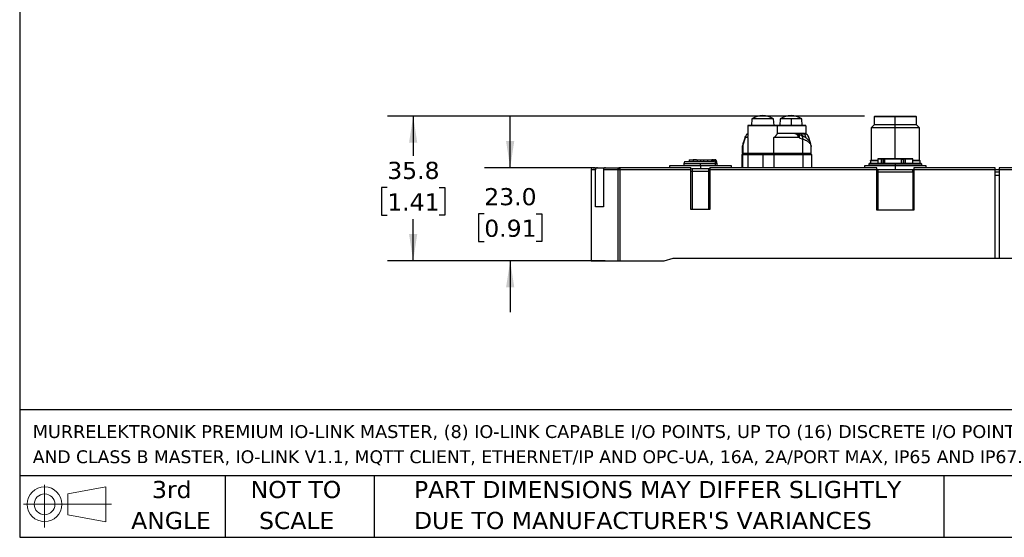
# Model space of a CAD drawing. Header units: millimetres. Extents: x 13 to 546, y 13 to 419.
# Tile 1 of 35: x 13 to 256, y 13 to 141. Entities that reach past the tile are written whole.
import ezdxf

# ---------------------------------------------------------------- set-up
doc = ezdxf.new("R2010")
doc.units = ezdxf.units.MM
doc.header["$LTSCALE"] = 2
doc.linetypes.add('SLD-Solid', pattern=[0])
doc.layers.add('DIMENSIONS', color=140, linetype='SLD-Solid', lineweight=25)
doc.layers.add('TEXT', color=140, linetype='SLD-Solid', lineweight=25)
doc.styles.add('SLDTEXTSTYLE0', font='VERDANA.TTF')
doc.dimstyles.new('SLDDIMSTYLE0', dxfattribs={"dimtxt": 4.316016, "dimasz": 6.604, "dimexe": 0, "dimexo": 0.0625, "dimgap": 1.079004, "dimtad": 0, "dimtih": 1, "dimtoh": 1, "dimrnd": 1e-09, "dimzin": 4, "dimdsep": 46, "dimtxsty": 'SLDTEXTSTYLE0', "dimsah": 1, "dimcen": 0.09, "dimadec": 0, "dimazin": 1, "dimtfac": 1, "dimtmove": 0, "dimatfit": 0, "dimfxl": 0, "dimfrac": 2, "dimtolj": 1, "dimtzin": 12, "dimarcsym": 0})
doc.dimstyles.new('SLDDIMSTYLE1', dxfattribs={"dimtxt": 4.316016, "dimasz": 6.604, "dimexe": 0, "dimexo": 0.0625, "dimgap": 1.079004, "dimtad": 0, "dimtih": 1, "dimtoh": 1, "dimrnd": 1e-09, "dimzin": 12, "dimdsep": 46, "dimtxsty": 'SLDTEXTSTYLE0', "dimsah": 1, "dimcen": 0.09, "dimadec": 0, "dimazin": 3, "dimtfac": 1, "dimtofl": 0, "dimtmove": 0, "dimatfit": 3, "dimfxl": 0, "dimfrac": 2, "dimtolj": 1, "dimtzin": 12, "dimarcsym": 0})

# ---------------------------------------------------------------- blocks, each defined once
blk = doc.blocks.new('Block11')
at = {"color": 7, "linetype": 'SLD-Solid', "lineweight": 18}
for p, q in [((5.18, 10.62), (5.18, 0)), ((10.96, 8.33), (20.35, 10.06)), ((20.35, 10.06), (20.35, 1.46)), ((10.96, 3.19), (10.96, 8.33)), ((0, 5.76), (21.75, 5.76)), ((10.96, 3.19), (20.35, 1.46))]:
    blk.add_line(p, q, dxfattribs=at)
for radius in [4.3, 2.57]:
    blk.add_circle((5.18, 5.76), radius, dxfattribs=at)
blk = doc.blocks.new('Block12')
at = {"color": 7, "linetype": 'Continuous'}
blk.add_blockref('Block11', (0, 0), dxfattribs=at)
blk = doc.blocks.new('SW_NOTE_0')
at = {"layer": 'TEXT', "color": 0, "char_height": 3.175, "attachment_point": 1, "style": 'SLDTEXTSTYLE0'}
for s, insert in [('MURRELEKTRONIK PREMIUM IO-LINK MASTER, (8) IO-LINK CAPABLE I/O POINTS, UP TO (16) DISCRETE I/O POINTS, CLASS A MASTER ', (0, 4.03)), ('AND CLASS B MASTER, IO-LINK V1.1, MQTT CLIENT, ETHERNET/IP AND OPC-UA, 16A, 2A/PORT MAX, IP65 AND IP67.', (0, -2.2))]:
    blk.add_mtext(s, dxfattribs=dict(at, insert=insert))
blk = doc.blocks.new('SW_NOTE_0_3')
at = {"layer": 'TEXT', "color": 0, "char_height": 4.2333, "attachment_point": 1, "style": 'SLDTEXTSTYLE0'}
for s, insert in [('PART DIMENSIONS MAY DIFFER SLIGHTLY ', (0, 5.38)), ("DUE TO MANUFACTURER'S VARIANCES", (0, -2.27))]:
    blk.add_mtext(s, dxfattribs=dict(at, insert=insert))
blk = doc.blocks.new('SW_NOTE_0_4')
at = {"layer": 'TEXT', "color": 0, "char_height": 4.233, "attachment_point": 2, "style": 'SLDTEXTSTYLE0'}
for s, insert in [('NOT TO', (10.52, 5.38)), ('SCALE', (10.71, -2.27))]:
    blk.add_mtext(s, dxfattribs=dict(at, insert=insert))
blk = doc.blocks.new('SW_NOTE_0_5')
at = {"layer": 'TEXT', "color": 0, "char_height": 4.233, "attachment_point": 2, "style": 'SLDTEXTSTYLE0'}
for s, insert in [('3rd', (4.63, 5.38)), ('ANGLE', (4.44, -2.27))]:
    blk.add_mtext(s, dxfattribs=dict(at, insert=insert))
blk = doc.blocks.new('_D')
at = {"layer": 'DIMENSIONS'}
for p, q in [((134.04, 104.15), (134.04, 116.85)), ((155.07, 104.15), (127.69, 104.15)), ((127.63, 92.78), (126.18, 92.78)), ((126.18, 92.78), (126.18, 85.92)), ((140.45, 92.78), (141.9, 92.78)), ((141.9, 92.78), (141.9, 85.92)), ((126.18, 85.92), (127.63, 85.92)), ((141.9, 85.92), (140.45, 85.92)), ((157.55, 81.15), (127.69, 81.15)), ((134.04, 81.15), (134.04, 68.45))]:
    blk.add_line(p, q, dxfattribs=at)
for points in [[(134.04, 104.15), (135.05, 110.76), (133.02, 110.76)], [(134.04, 81.15), (133.02, 74.55), (135.05, 74.55)]]:
    blk.add_solid(points, dxfattribs=at)
at = {"layer": 'DIMENSIONS', "char_height": 4.233, "attachment_point": 1, "style": 'SLDTEXTSTYLE0'}
for s, insert in [('23.0', (127.63, 99.12)), ('0.91', (127.63, 91.3))]:
    blk.add_mtext(s, dxfattribs=dict(at, insert=insert))
blk = doc.blocks.new('_D_1')
at = {"layer": 'DIMENSIONS'}
for p, q in [((221.72, 116.95), (103.69, 116.95)), ((110.04, 116.95), (110.04, 107.11)), ((103.63, 99.28), (102.18, 99.28)), ((102.18, 99.28), (102.18, 92.42)), ((116.45, 99.28), (117.9, 99.28)), ((117.9, 99.28), (117.9, 92.42)), ((102.18, 92.42), (103.63, 92.42)), ((110.04, 81.15), (110.04, 91.45)), ((117.9, 92.42), (116.45, 92.42)), ((157.55, 81.15), (103.69, 81.15))]:
    blk.add_line(p, q, dxfattribs=at)
for points in [[(110.04, 116.95), (109.02, 110.35), (111.05, 110.35)], [(110.04, 81.15), (111.05, 87.76), (109.02, 87.76)]]:
    blk.add_solid(points, dxfattribs=at)
at = {"layer": 'DIMENSIONS', "char_height": 4.233, "attachment_point": 1, "style": 'SLDTEXTSTYLE0'}
for s, insert in [('35.8', (103.63, 105.62)), ('1.41', (103.63, 97.8))]:
    blk.add_mtext(s, dxfattribs=dict(at, insert=insert))

msp = doc.modelspace()

# ---------------------------------------------------------------- linework, layer by layer
for p, q in [((224.058, 116.751), (224.258, 116.951)), ((234.358, 116.951), (234.558, 116.751)), ((192.839, 114.551), (192.839, 111.88)), ((196.508, 114.551), (192.839, 114.551)), ((193.852, 116.287), (193.708, 114.651)), ((199.165, 116.287), (193.852, 116.287)), ((196.508, 114.551), (196.508, 114.651)), ((200.178, 114.551), (196.508, 114.551)), ((199.308, 114.651), (199.165, 116.287)), ((203.508, 114.551), (200.152, 114.551)), ((200.178, 112.647), (200.178, 114.551)), ((200.852, 116.287), (200.708, 114.649)), ((203.508, 116.287), (200.852, 116.287)), ((203.508, 116.287), (203.508, 114.651)), ((206.165, 116.287), (203.508, 116.287)), ((203.508, 114.651), (203.508, 114.551)), ((207.178, 114.551), (203.508, 114.551)), ((206.309, 114.649), (206.165, 116.287)), ((207.178, 114.551), (207.178, 112.572)), ((224.058, 114.751), (223.308, 114.001)), ((224.058, 116.751), (224.058, 114.751)), ((229.308, 116.751), (224.058, 116.751)), ((229.308, 114.751), (224.058, 114.751)), ((229.308, 114.751), (229.308, 116.751)), ((234.558, 116.751), (229.308, 116.751)), ((229.308, 114.001), (229.308, 114.751)), ((234.558, 114.751), (229.308, 114.751)), ((234.558, 114.751), (234.558, 116.751)), ((235.308, 114.001), (234.558, 114.751)), ((204.484, 112.651), (200.176, 112.651)), ((205.155, 112.518), (204.561, 112.644)), ((206.025, 112.16), (205.167, 112.515)), ((206, 112.651), (205.983, 112.651)), ((205.983, 112.651), (205.983, 112.177)), ((206.805, 112.651), (206, 112.651)), ((206.082, 112.531), (206.847, 112.531)), ((206.245, 112.042), (206.082, 112.531)), ((206.805, 112.651), (207.001, 112.612)), ((206.847, 112.531), (207.173, 111.547)), ((223.308, 114.001), (223.308, 105.951)), ((229.308, 114.001), (223.308, 114.001)), ((235.308, 114.001), (229.308, 114.001)), ((229.308, 106.401), (229.308, 114.001)), ((235.308, 105.951), (235.308, 114.001)), ((191.508, 109.434), (191.547, 109.614)), ((191.616, 110.068), (191.528, 109.617)), ((192.177, 111.591), (191.57, 109.761)), ((191.57, 109.761), (191.57, 107.651)), ((192.221, 111.906), (191.614, 110.077)), ((192.863, 111.651), (192.219, 111.651)), ((192.863, 111.651), (192.863, 109.151)), ((199.28, 109.151), (199.28, 111.651)), ((205.235, 111.651), (199.28, 111.651)), ((205.536, 111.591), (206.393, 111.236)), ((206.393, 107.651), (206.393, 111.236)), ((208.403, 110.077), (207.796, 111.906)), ((208.47, 109.614), (208.508, 109.434)), ((191.408, 107.351), (191.708, 107.651)), ((191.408, 104.151), (191.408, 107.351)), ((191.477, 107.351), (191.408, 107.351)), ((191.774, 107.651), (191.477, 107.351)), ((192.838, 107.351), (191.477, 107.351)), ((191.477, 107.351), (191.477, 104.151)), ((191.508, 107.651), (191.508, 109.434)), ((192.868, 107.651), (191.57, 107.651)), ((193.135, 107.651), (192.838, 107.351)), ((196.508, 107.351), (192.838, 107.351)), ((192.838, 107.351), (192.838, 104.151)), ((192.868, 109.151), (192.868, 107.651)), ((196.508, 107.351), (196.508, 104.151)), ((199.279, 107.351), (196.508, 107.351)), ((199.055, 107.651), (199.279, 107.351)), ((199.249, 107.651), (199.249, 109.151)), ((206.393, 107.651), (199.249, 107.651)), ((199.279, 107.351), (199.279, 104.151)), ((206.449, 107.351), (199.279, 107.351)), ((206.225, 107.651), (206.449, 107.351)), ((206.449, 107.351), (206.449, 104.151)), ((208.608, 107.351), (206.449, 107.351)), ((208.308, 107.651), (208.608, 107.351)), ((208.508, 107.651), (208.508, 109.434)), ((208.608, 107.351), (208.608, 104.151)), ((177.143, 105.652), (177.008, 105.151)), ((177.008, 105.151), (177.008, 104.651)), ((181.108, 105.151), (177.008, 105.151)), ((177.144, 105.655), (177.143, 105.652)), ((178.341, 106.151), (178.341, 105.651)), ((179.341, 106.151), (179.341, 105.651)), ((180.341, 105.651), (180.341, 106.151)), ((181.108, 106.151), (181.108, 105.651)), ((184.788, 105.151), (181.108, 105.151)), ((181.108, 104.651), (181.108, 105.151)), ((181.876, 106.151), (181.876, 105.651)), ((182.876, 106.151), (182.876, 105.651)), ((183.863, 106.151), (183.863, 105.651)), ((183.889, 106.151), (183.889, 105.651)), ((184.295, 106.151), (183.889, 106.151)), ((184.896, 106.151), (184.584, 106.151)), ((184.584, 106.151), (184.584, 105.992)), ((184.788, 104.651), (184.788, 105.151)), ((185.16, 105.151), (184.896, 106.151)), ((185.208, 105.151), (185.075, 105.651)), ((185.16, 105.151), (185.16, 104.651)), ((185.208, 105.151), (185.16, 105.151)), ((185.208, 104.651), (185.208, 105.151)), ((222.96, 105.253), (222.758, 105.051)), ((222.758, 105.051), (222.758, 104.651)), ((229.308, 105.051), (222.758, 105.051)), ((223.158, 105.901), (223.208, 105.951)), ((223.158, 105.901), (223.158, 105.251)), ((224.977, 105.901), (223.158, 105.901)), ((224.979, 106.252), (224.973, 105.251)), ((225.902, 106.252), (224.979, 106.252)), ((225.902, 105.251), (225.902, 106.252)), ((226.656, 106.401), (226.095, 106.401)), ((226.201, 106.252), (226.201, 105.251)), ((226.201, 106.252), (226.568, 106.252)), ((226.568, 106.253), (226.56, 105.251)), ((226.644, 106.252), (226.636, 105.251)), ((230.813, 106.252), (226.644, 106.252)), ((229.308, 105.251), (229.308, 105.051)), ((235.858, 105.051), (229.308, 105.051)), ((229.308, 105.051), (229.308, 104.651)), ((230.82, 105.251), (230.813, 106.252)), ((231.591, 106.401), (230.875, 106.401)), ((230.951, 105.251), (230.944, 106.252)), ((230.944, 106.252), (231.458, 106.252)), ((231.456, 105.251), (231.458, 106.252)), ((231.748, 106.252), (231.745, 105.251)), ((233.415, 106.252), (231.748, 106.252)), ((233.666, 106.252), (233.415, 106.252)), ((233.672, 105.251), (233.666, 106.252)), ((235.458, 105.901), (233.668, 105.901)), ((235.408, 105.951), (235.458, 105.901)), ((235.458, 105.251), (235.458, 105.901)), ((235.858, 105.051), (235.657, 105.253)), ((235.858, 104.651), (235.858, 105.051)), ((154.038, 103.651), (154.038, 81.151)), ((155.107, 103.651), (154.038, 103.651)), ((155.107, 94.451), (155.107, 103.651)), ((155.614, 104.151), (157.605, 104.151)), ((160.673, 103.651), (157.084, 103.651)), ((157.084, 103.651), (157.084, 94.451)), ((157.605, 104.151), (161.129, 104.151)), ((160.673, 103.651), (160.673, 81.151)), ((161.129, 103.651), (160.673, 103.651)), ((161.129, 104.151), (161.129, 103.875)), ((178.758, 104.151), (161.129, 104.151)), ((161.129, 103.875), (161.129, 103.651)), ((161.129, 103.651), (161.129, 81.151)), ((178.758, 103.651), (161.129, 103.651)), ((173.458, 104.651), (173.458, 104.151)), ((181.108, 104.651), (173.458, 104.651)), ((178.758, 103.651), (178.758, 104.151)), ((178.758, 103.351), (178.758, 103.651)), ((178.758, 93.851), (178.758, 103.351)), ((178.758, 103.351), (179.058, 103.351)), ((179.058, 103.851), (179.058, 103.351)), ((183.158, 103.851), (179.058, 103.851)), ((179.058, 103.351), (179.058, 93.851)), ((179.058, 103.351), (183.158, 103.351)), ((181.108, 104.651), (181.108, 103.851)), ((188.758, 104.651), (181.108, 104.651)), ((183.158, 103.351), (183.158, 103.851)), ((183.158, 93.851), (183.158, 103.351)), ((183.158, 103.351), (183.458, 103.351)), ((183.458, 104.151), (183.458, 103.651)), ((224.708, 104.151), (183.458, 104.151)), ((183.458, 103.651), (183.458, 103.351)), ((224.708, 103.651), (183.458, 103.651)), ((183.458, 103.351), (183.458, 93.851)), ((188.758, 104.151), (188.758, 104.651)), ((221.658, 104.651), (221.658, 104.151)), ((229.308, 104.651), (221.658, 104.651)), ((224.708, 103.651), (224.708, 104.151)), ((224.708, 93.651), (224.708, 103.651)), ((224.708, 103.151), (225.008, 103.151)), ((225.008, 103.651), (225.008, 103.151)), ((233.608, 103.651), (225.008, 103.651)), ((225.008, 103.151), (225.008, 93.651)), ((225.008, 103.151), (233.608, 103.151)), ((229.308, 104.651), (229.308, 103.651)), ((236.958, 104.651), (229.308, 104.651)), ((233.608, 103.151), (233.608, 103.651)), ((233.608, 103.151), (233.608, 93.651)), ((233.908, 103.151), (233.608, 103.151)), ((254.008, 104.151), (233.908, 104.151)), ((233.908, 104.151), (233.908, 103.651)), ((233.908, 103.651), (233.908, 93.651)), ((254.008, 103.651), (233.908, 103.651)), ((236.958, 104.151), (236.958, 104.651)), ((254.008, 103.651), (254.008, 104.151)), ((254.008, 81.751), (254.008, 103.651)), ((255.008, 103.651), (254.008, 103.651)), ((254.008, 103.151), (255.008, 103.151)), ((254.008, 102.351), (255.008, 102.351)), ((265.408, 104.151), (255.008, 104.151)), ((255.008, 104.151), (255.008, 103.651)), ((255.008, 103.651), (255.008, 81.751)), ((265.408, 103.651), (255.008, 103.651)), ((157.084, 94.451), (155.107, 94.451)), ((183.458, 93.851), (178.758, 93.851)), ((233.908, 93.651), (224.708, 93.651)), ((154.038, 81.151), (160.673, 81.151)), ((160.673, 81.151), (161.129, 81.151)), ((161.129, 81.151), (172.108, 81.151)), ((172.108, 81.151), (174.348, 81.751)), ((174.348, 81.751), (254.008, 81.751)), ((254.008, 81.751), (255.008, 81.751)), ((255.008, 81.751), (265.408, 81.751))]:
    msp.add_line(p, q)
for centre, radius, start, end in [((196.508, 112.051), 5, 90, 122.09871), ((196.508, 112.051), 5, 57.90129, 90), ((203.508, 112.051), 5, 90, 122.09871), ((203.508, 112.051), 5, 57.90129, 90), ((192.939, 114.551), 0.1, 90, 180), ((200.078, 114.551), 0.1, 360, 90), ((207.078, 114.551), 0.1, 0, 90), ((225.129, 106.251), 0.15, 90.02389, 179.7), ((233.27, 106.256), 0.146, 358.63471, 88.25721), ((233.516, 106.251), 0.15, 0.3, 90), ((154.538, 103.651), 0.5, 90, 180), ((161.212, 103.652), 0.539, 155.59732, 180.08438), ((160.88, 103.502), 0.406, 87.8373, 113.13004), ((160.883, 102.96), 0.947, 74.97456, 89.27491), ((179.058, 104.151), 0.3, 180, 270), ((183.158, 104.151), 0.3, 270, 0)]:
    msp.add_arc(centre, radius, start, end)
for points, knots in [([(224.258, 116.951), (224.258, 116.951), (224.39, 116.951), (224.896, 116.951), (225.27, 116.951), (226.205, 116.951), (226.765, 116.951), (227.987, 116.951), (228.647, 116.951), (229.97, 116.951), (230.63, 116.951), (231.852, 116.951), (232.412, 116.951), (233.347, 116.951), (233.721, 116.951), (234.227, 116.951), (234.358, 116.951), (234.358, 116.951)], [0, 0, 0, 0, 0.125, 0.125, 0.25, 0.25, 0.375, 0.375, 0.5, 0.5, 0.625, 0.625, 0.75, 0.75, 0.875, 0.875, 1, 1, 1, 1]), ([(196.508, 114.651), (196.041, 114.651), (195.574, 114.651), (194.711, 114.651), (194.315, 114.651), (193.654, 114.651), (193.39, 114.651), (193.032, 114.651), (192.939, 114.651), (192.939, 114.651)], [0, 0, 0, 0, 0.25, 0.25, 0.5, 0.5, 0.75, 0.75, 1, 1, 1, 1]), ([(200.078, 114.651), (200.078, 114.651), (199.985, 114.651), (199.627, 114.651), (199.363, 114.651), (198.702, 114.651), (198.306, 114.651), (197.443, 114.651), (196.976, 114.651), (196.508, 114.651)], [0, 0, 0, 0, 0.25, 0.25, 0.5, 0.5, 0.75, 0.75, 1, 1, 1, 1]), ([(203.508, 114.651), (203.041, 114.651), (202.574, 114.651), (201.711, 114.651), (201.315, 114.651), (200.654, 114.651), (200.39, 114.651), (200.032, 114.651), (199.939, 114.651), (199.939, 114.651)], [0, 0, 0, 0, 0.25, 0.25, 0.5, 0.5, 0.75, 0.75, 1, 1, 1, 1]), ([(207.078, 114.651), (207.078, 114.651), (206.985, 114.651), (206.627, 114.651), (206.363, 114.651), (205.702, 114.651), (205.306, 114.651), (204.443, 114.651), (203.976, 114.651), (203.508, 114.651)], [0, 0, 0, 0, 0.25, 0.25, 0.5, 0.5, 0.75, 0.75, 1, 1, 1, 1]), ([(192.839, 112.577), (192.837, 112.576), (192.707, 112.551), (192.496, 112.366), (192.263, 112.047), (192.233, 111.783), (192.219, 111.651)], [0, 0, 0, 0, 0.0064187, 0.3376125, 0.6688062, 1, 1, 1, 1]), ([(192.839, 112.558), (192.76, 112.522), (192.584, 112.442), (192.365, 112.218), (192.275, 112.022), (192.229, 111.924)], [0, 0, 0, 0, 0.29084165, 0.64623344, 1, 1, 1, 1]), ([(199.28, 111.651), (199.281, 111.653), (199.283, 111.659), (199.289, 111.666), (199.299, 111.676), (199.313, 111.688), (199.332, 111.704), (199.359, 111.726), (199.407, 111.767), (199.507, 111.853), (199.654, 111.987), (199.808, 112.144), (199.936, 112.286), (200.032, 112.405), (200.102, 112.502), (200.147, 112.575), (200.173, 112.626), (200.176, 112.64), (200.178, 112.647)], [0, 0, 0, 0, 0.0021848, 0.0063917, 0.0127859, 0.0214079, 0.0322733, 0.0496038, 0.0712468, 0.1242067, 0.2487956, 0.3844349, 0.5046456, 0.6195282, 0.7261125, 0.824743, 0.9158549, 1, 1, 1, 1]), ([(205.902, 112.651), (205.867, 112.651), (205.794, 112.651), (205.612, 112.651), (205.383, 112.651), (205.115, 112.651), (204.822, 112.651), (204.514, 112.651), (204.31, 112.651), (204.208, 112.651)], [0, 0, 0, 0, 0.1303651, 0.2753042, 0.4202434, 0.5651825, 0.7101217, 0.8550608, 1, 1, 1, 1]), ([(204.484, 112.651), (204.681, 112.651), (204.876, 112.544), (205.154, 112.173), (205.235, 111.913), (205.235, 111.651)], [0, 0, 0, 0, 0.5, 0.5, 1, 1, 1, 1]), ([(205.154, 112.515), (205.192, 112.499), (205.281, 112.462), (205.393, 112.352), (205.486, 112.199), (205.543, 112.014), (205.564, 111.808), (205.545, 111.663), (205.536, 111.591)], [0, 0, 0, 0, 0.133197, 0.3065576, 0.4799182, 0.6532788, 0.8266394, 1, 1, 1, 1]), ([(208.489, 109.618), (208.454, 109.826), (208.379, 110.272), (207.941, 110.927), (207.202, 111.598), (206.42, 111.971), (206.012, 112.164)], [0, 0, 0, 0, 0.2090184, 0.4473539, 0.7122669, 1, 1, 1, 1]), ([(206.393, 111.236), (206.403, 111.308), (206.421, 111.453), (206.4, 111.659), (206.344, 111.844), (206.25, 111.996), (206.142, 112.105), (206.057, 112.14), (206.022, 112.155)], [0, 0, 0, 0, 0.1757274, 0.3514547, 0.5271821, 0.7029094, 0.8786368, 1, 1, 1, 1]), ([(207.792, 111.905), (207.787, 111.923), (207.766, 112.002), (207.691, 112.129), (207.569, 112.274), (207.415, 112.392), (207.239, 112.476), (207.047, 112.527), (206.913, 112.53), (206.847, 112.531)], [0, 0, 0, 0, 0.0481849, 0.2068208, 0.3654566, 0.5240925, 0.6827283, 0.8413642, 1, 1, 1, 1]), ([(207.788, 111.924), (207.749, 112.011), (207.671, 112.189), (207.483, 112.403), (207.256, 112.562), (207.085, 112.608), (206.999, 112.632)], [0, 0, 0, 0, 0.2441895, 0.4926743, 0.7450763, 1, 1, 1, 1]), ([(191.618, 110.075), (191.604, 110.034), (191.57, 109.933), (191.57, 109.825), (191.57, 109.761)], [0, 0, 0, 0, 0.4104658, 1, 1, 1, 1]), ([(192.177, 111.591), (192.178, 111.654), (192.178, 111.769), (192.215, 111.877), (192.231, 111.925)], [0, 0, 0, 0, 0.5538752, 1, 1, 1, 1]), ([(192.219, 111.651), (192.215, 111.651), (192.208, 111.649), (192.198, 111.637), (192.187, 111.619), (192.181, 111.6), (192.177, 111.591)], [0, 0, 0, 0, 0.2510297, 0.5001074, 0.749131, 1, 1, 1, 1]), ([(192.863, 111.651), (192.863, 111.653), (192.862, 111.659), (192.861, 111.667), (192.859, 111.678), (192.857, 111.692), (192.853, 111.713), (192.849, 111.738), (192.843, 111.786), (192.839, 111.833), (192.839, 111.87), (192.839, 111.88)], [0, 0, 0, 0, 0.0138061, 0.0418871, 0.0852051, 0.1439785, 0.2182897, 0.3583212, 0.4825199, 0.8683048, 1, 1, 1, 1]), ([(205.536, 111.591), (205.511, 111.6), (205.462, 111.619), (205.388, 111.637), (205.312, 111.649), (205.261, 111.651), (205.235, 111.651)], [0, 0, 0, 0, 0.24808263, 0.49669341, 0.74696304, 1, 1, 1, 1]), ([(208.508, 109.434), (208.508, 109.464), (208.506, 109.521), (208.493, 109.604), (208.475, 109.68), (208.452, 109.749), (208.427, 109.812), (208.401, 109.868), (208.336, 109.989), (208.209, 110.166), (207.991, 110.38), (207.758, 110.56), (207.521, 110.714), (207.264, 110.859), (206.988, 110.994), (206.701, 111.12), (206.494, 111.198), (206.393, 111.236)], [0, 0, 0, 0, 0.0458588, 0.0883217, 0.1273888, 0.1630599, 0.195335, 0.2242142, 0.2496973, 0.38326, 0.5026978, 0.5930296, 0.6803738, 0.7647361, 0.846123, 0.9245416, 1, 1, 1, 1]), ([(199.249, 107.651), (199.21, 107.651), (199.133, 107.651), (199.011, 107.651), (198.883, 107.651), (198.75, 107.651), (198.612, 107.651), (198.368, 107.651), (198.002, 107.651), (197.496, 107.651), (196.97, 107.651), (196.271, 107.651), (195.408, 107.651), (194.619, 107.651), (194.063, 107.651), (193.689, 107.651), (193.374, 107.651), (193.156, 107.651), (193.013, 107.651), (192.921, 107.651), (192.886, 107.651), (192.868, 107.651)], [0, 0, 0, 0, 0.0204811, 0.0408796, 0.0612401, 0.0816074, 0.1020263, 0.122541, 0.1863112, 0.2502035, 0.3139718, 0.377866, 0.5000159, 0.6221659, 0.685936, 0.7498284, 0.8135966, 0.8774908, 0.9183585, 0.9590751, 1, 1, 1, 1]), ([(208.508, 107.651), (208.507, 107.651), (208.505, 107.651), (208.488, 107.651), (208.462, 107.651), (208.424, 107.651), (208.35, 107.651), (208.213, 107.651), (207.973, 107.651), (207.668, 107.651), (207.342, 107.651), (207.019, 107.651), (206.721, 107.651), (206.503, 107.651), (206.393, 107.651)], [0, 0, 0, 0, 0.04963498, 0.09918842, 0.1487238, 0.19830469, 0.24799447, 0.3739163, 0.50001132, 0.6259321, 0.75202817, 0.83469563, 0.9172546, 1, 1, 1, 1]), ([(184.417, 105.651), (184.247, 105.651), (183.906, 105.651), (183.227, 105.651), (182.462, 105.651), (181.632, 105.651), (180.78, 105.651), (179.942, 105.651), (179.157, 105.651), (178.462, 105.651), (177.886, 105.651), (177.46, 105.651), (177.191, 105.651), (177.161, 105.651), (177.146, 105.651)], [0, 0, 0, 0, 0.08361279, 0.16722557, 0.25083836, 0.33445115, 0.41806393, 0.50167672, 0.58528951, 0.66890229, 0.75251508, 0.83612787, 0.91974065, 1, 1, 1, 1]), ([(178.341, 106.151), (178.341, 106.151), (178.448, 106.151), (178.819, 106.151), (179.079, 106.151), (179.341, 106.151)], [0, 0, 0, 0, 0.5, 0.5, 1, 1, 1, 1]), ([(179.341, 106.151), (179.603, 106.151), (179.863, 106.151), (180.233, 106.151), (180.341, 106.151), (180.341, 106.151)], [0, 0, 0, 0, 0.5, 0.5, 1, 1, 1, 1]), ([(180.156, 106.151), (180.123, 106.151), (180.023, 106.151), (179.73, 106.151), (179.47, 106.151), (179.341, 106.151)], [0, 0, 0, 0, 0.2, 0.6, 1, 1, 1, 1]), ([(180.108, 106.151), (180.108, 106.151), (180.216, 106.151), (180.587, 106.151), (180.847, 106.151), (181.108, 106.151)], [0, 0, 0, 0, 0.5, 0.5, 1, 1, 1, 1]), ([(181.108, 106.151), (181.37, 106.151), (181.63, 106.151), (182.001, 106.151), (182.108, 106.151), (182.108, 106.151)], [0, 0, 0, 0, 0.5, 0.5, 1, 1, 1, 1]), ([(181.876, 106.151), (181.876, 106.151), (181.984, 106.151), (182.354, 106.151), (182.614, 106.151), (182.876, 106.151)], [0, 0, 0, 0, 0.5, 0.5, 1, 1, 1, 1]), ([(182.876, 106.151), (183.111, 106.151), (183.346, 106.151), (183.704, 106.151), (183.826, 106.151), (183.863, 106.151)], [0, 0, 0, 0, 0.5, 0.5, 1, 1, 1, 1]), ([(222.958, 105.251), (222.958, 105.251), (223.124, 105.251), (223.76, 105.251), (224.231, 105.251), (225.406, 105.251), (226.111, 105.251), (227.646, 105.251), (228.477, 105.251), (229.308, 105.251)], [0, 0, 0, 0, 0.25, 0.25, 0.5, 0.5, 0.75, 0.75, 1, 1, 1, 1]), ([(224.977, 105.951), (224.717, 105.951), (224.191, 105.951), (223.641, 105.951), (223.276, 105.951), (223.231, 105.951), (223.208, 105.951)], [0, 0, 0, 0, 0.2454848, 0.4969899, 0.7484949, 1, 1, 1, 1]), ([(226.02, 106.401), (225.98, 106.401), (225.9, 106.401), (225.789, 106.401), (225.686, 106.401), (225.559, 106.401), (225.449, 106.401), (225.357, 106.401), (225.276, 106.401), (225.198, 106.401), (225.139, 106.401), (225.132, 106.401), (225.128, 106.401)], [0, 0, 0, 0, 0.0713922, 0.1427794, 0.2141623, 0.2855418, 0.4281649, 0.4986357, 0.5718573, 0.7145747, 0.8572917, 1, 1, 1, 1]), ([(225.902, 106.252), (225.903, 106.291), (225.915, 106.33), (225.959, 106.385), (225.99, 106.401), (226.02, 106.401)], [0, 0, 0, 0, 0.5, 0.5, 1, 1, 1, 1]), ([(226.201, 106.252), (226.201, 106.291), (226.19, 106.33), (226.15, 106.385), (226.123, 106.401), (226.095, 106.401)], [0, 0, 0, 0, 0.5, 0.5, 1, 1, 1, 1]), ([(226.718, 106.401), (226.698, 106.399), (226.659, 106.394), (226.61, 106.36), (226.575, 106.311), (226.57, 106.272), (226.568, 106.252)], [0, 0, 0, 0, 0.2499383, 0.4997516, 0.7494725, 1, 1, 1, 1]), ([(226.569, 106.252), (226.569, 106.252), (226.567, 106.252), (226.574, 106.252), (226.59, 106.252), (226.613, 106.252), (226.634, 106.252), (226.644, 106.252)], [0, 0, 0, 0, 0.0670965, 0.2998334, 0.5331925, 0.7666877, 1, 1, 1, 1]), ([(226.737, 106.401), (226.713, 106.401), (226.689, 106.385), (226.655, 106.33), (226.644, 106.291), (226.644, 106.252)], [0, 0, 0, 0, 0.5, 0.5, 1, 1, 1, 1]), ([(230.761, 106.401), (230.095, 106.401), (229.367, 106.401), (227.966, 106.401), (227.295, 106.401), (226.737, 106.401)], [0, 0, 0, 0, 0.5, 0.5, 1, 1, 1, 1]), ([(229.308, 105.251), (230.14, 105.251), (230.971, 105.251), (232.506, 105.251), (233.211, 105.251), (234.386, 105.251), (234.857, 105.251), (235.493, 105.251), (235.658, 105.251), (235.658, 105.251)], [0, 0, 0, 0, 0.25, 0.25, 0.5, 0.5, 0.75, 0.75, 1, 1, 1, 1]), ([(230.813, 106.252), (230.813, 106.291), (230.807, 106.33), (230.788, 106.385), (230.775, 106.401), (230.761, 106.401)], [0, 0, 0, 0, 0.5, 0.5, 1, 1, 1, 1]), ([(230.944, 106.252), (230.943, 106.262), (230.942, 106.282), (230.932, 106.31), (230.916, 106.336), (230.896, 106.358), (230.872, 106.377), (230.845, 106.39), (230.817, 106.399), (230.798, 106.401), (230.789, 106.401)], [0, 0, 0, 0, 0.1289339, 0.2574229, 0.3846946, 0.5103195, 0.6345635, 0.7575617, 0.8792875, 1, 1, 1, 1]), ([(230.813, 106.252), (230.826, 106.252), (230.851, 106.252), (230.884, 106.252), (230.912, 106.252), (230.931, 106.252), (230.942, 106.252), (230.943, 106.252), (230.943, 106.252)], [0, 0, 0, 0, 0.1713703, 0.3428749, 0.5142795, 0.6852272, 0.8561777, 1, 1, 1, 1]), ([(231.591, 106.401), (231.557, 106.401), (231.522, 106.385), (231.472, 106.33), (231.458, 106.291), (231.458, 106.252)], [0, 0, 0, 0, 0.5, 0.5, 1, 1, 1, 1]), ([(231.664, 106.401), (231.658, 106.401), (231.645, 106.401), (231.623, 106.401), (231.604, 106.401), (231.596, 106.401), (231.591, 106.401)], [0, 0, 0, 0, 0.24981152, 0.49627203, 0.74170153, 1, 1, 1, 1]), ([(231.664, 106.401), (231.686, 106.401), (231.707, 106.385), (231.738, 106.33), (231.748, 106.291), (231.748, 106.252)], [0, 0, 0, 0, 0.5, 0.5, 1, 1, 1, 1]), ([(233.274, 106.401), (233.255, 106.401), (233.216, 106.401), (233.151, 106.401), (233.08, 106.401), (232.977, 106.401), (232.834, 106.401), (232.575, 106.401), (232.274, 106.401), (231.969, 106.401), (231.791, 106.401), (231.699, 106.401), (231.664, 106.401)], [0, 0, 0, 0, 0.0625133, 0.1250217, 0.1875258, 0.2500261, 0.3746554, 0.5001091, 0.7498921, 0.8745216, 0.9522651, 1, 1, 1, 1]), ([(233.512, 106.401), (233.513, 106.401), (233.536, 106.401), (233.402, 106.401), (233.274, 106.401)], [0, 0, 0, 0, 0.0535791, 1, 1, 1, 1]), ([(235.408, 105.951), (235.386, 105.951), (235.341, 105.951), (234.975, 105.951), (234.434, 105.951), (233.918, 105.951), (233.668, 105.951)], [0, 0, 0, 0, 0.25386164, 0.50772327, 0.76158491, 1, 1, 1, 1]), ([(154.573, 104.151), (154.563, 104.151), (154.509, 104.151), (154.767, 104.151), (155.246, 104.151), (155.485, 104.151)], [0, 0, 0, 0, 0.1074655, 0.5540163, 1, 1, 1, 1]), ([(155.614, 104.151), (155.481, 104.151), (155.351, 104.098), (155.163, 103.914), (155.107, 103.784), (155.107, 103.651)], [0, 0, 0, 0, 0.5, 0.5, 1, 1, 1, 1]), ([(155.485, 104.151), (155.506, 104.151), (155.548, 104.151), (155.592, 104.151), (155.614, 104.151)], [0, 0, 0, 0, 0.4999102, 1, 1, 1, 1]), ([(157.605, 104.151), (157.471, 104.151), (157.338, 104.1), (157.144, 103.917), (157.084, 103.786), (157.084, 103.651)], [0, 0, 0, 0, 0.5, 0.5, 1, 1, 1, 1]), ([(161.129, 104.151), (161.109, 104.15), (161.07, 104.149), (161.016, 104.137), (160.968, 104.12), (160.926, 104.1), (160.882, 104.073), (160.836, 104.037), (160.791, 103.989), (160.751, 103.936), (160.731, 103.895), (160.721, 103.875)], [0, 0, 0, 0, 0.1186637, 0.2278715, 0.3276214, 0.4181573, 0.5000667, 0.6291767, 0.7500323, 0.8747843, 1, 1, 1, 1]), ([(225.008, 103.651), (224.97, 103.651), (224.929, 103.659), (224.852, 103.692), (224.817, 103.717), (224.766, 103.772), (224.745, 103.804), (224.716, 103.875), (224.708, 103.914), (224.708, 103.951)], [-0.099178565, -0.099178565, -0.099178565, -0.099178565, -0.085446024, -0.085446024, -0.071713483, -0.071713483, -0.060474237, -0.060474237, -0.04923499, -0.04923499, -0.04923499, -0.04923499]), ([(233.908, 103.951), (233.908, 103.873), (233.876, 103.795), (233.765, 103.684), (233.687, 103.651), (233.608, 103.651)], [0, 0, 0, 0, 0.5, 0.5, 1, 1, 1, 1])]:
    msp.add_open_spline(points, degree=3, knots=knots)
for points in [[(206, 112.651), (206.027, 112.651), (206.055, 112.61), (206.082, 112.531)], [(206.847, 112.531), (206.833, 112.61), (206.819, 112.651), (206.805, 112.651)], [(191.57, 109.761), (191.529, 109.652), (191.508, 109.543), (191.508, 109.434)], [(192.868, 109.151), (192.866, 109.151), (192.865, 109.151), (192.863, 109.151)], [(199.28, 109.151), (199.27, 109.151), (199.26, 109.151), (199.249, 109.151)], [(183.863, 106.151), (183.872, 106.151), (183.88, 106.151), (183.889, 106.151)], [(184.295, 106.151), (184.388, 106.151), (184.472, 106.151), (184.546, 106.151)], [(184.417, 105.651), (184.376, 105.818), (184.335, 105.985), (184.295, 106.151)], [(184.546, 106.151), (184.626, 105.818), (184.707, 105.485), (184.788, 105.151)], [(184.896, 106.151), (184.921, 106.151), (184.936, 106.151), (184.94, 106.151)], [(184.94, 106.151), (184.984, 105.985), (185.029, 105.818), (185.073, 105.651)], [(185.073, 105.651), (185.074, 105.651), (185.075, 105.651), (185.075, 105.651)], [(226.201, 106.252), (226.161, 106.252), (226.046, 106.253), (225.937, 106.252), (225.902, 106.252)], [(226.02, 106.401), (226.029, 106.401), (226.056, 106.401), (226.085, 106.401), (226.095, 106.401)], [(230.761, 106.401), (230.774, 106.401), (230.796, 106.401), (230.795, 106.401), (230.789, 106.401)], [(231.748, 106.252), (231.701, 106.252), (231.58, 106.253), (231.483, 106.252), (231.458, 106.252)]]:
    msp.add_open_spline(points, degree=3)
at = {"layer": 'TEXT'}
for p, q in [((12.7, 419.1), (12.7, 12.7)), ((546.1, 44.252), (12.7, 44.252)), ((546.1, 27.94), (12.7, 27.94)), ((63.5, 27.94), (63.5, 12.7)), ((100.423, 27.94), (100.423, 12.7)), ((241.293, 27.94), (241.293, 12.7)), ((12.7, 12.7), (546.1, 12.7))]:
    msp.add_line(p, q, dxfattribs=at)

# ---------------------------------------------------------------- block references
for name, p in [('SW_NOTE_0', (15.931, 36.427)), ('SW_NOTE_0_5', (45.695, 21.271)), ('Block12', (13.676, 15.108)), ('SW_NOTE_0_4', (70.514, 21.271)), ('SW_NOTE_0_3', (110.239, 21.271))]:
    msp.add_blockref(name, p, dxfattribs=at)

# ---------------------------------------------------------------- dimensions: what is measured, and where the dimension line sits
at = {"layer": 'DIMENSIONS'}
for base, p2, dimstyle, picture, middle in [((110.038, 116.951), (224.258, 116.951), 'SLDDIMSTYLE1', '_D_1', (110.038, 99.281)), ((134.038, 104.151), (157.605, 104.151), 'SLDDIMSTYLE0', '_D', (134.038, 92.778))]:
    dim = msp.add_linear_dim(base=base, p1=(160.087, 81.151), p2=p2, angle=90, dimstyle=dimstyle, dxfattribs=at)
    dim.commit()
    dim.dimension.update_dxf_attribs({"geometry": picture, "text_midpoint": middle, "dimtype": 160})

doc.saveas('drawing.dxf')
